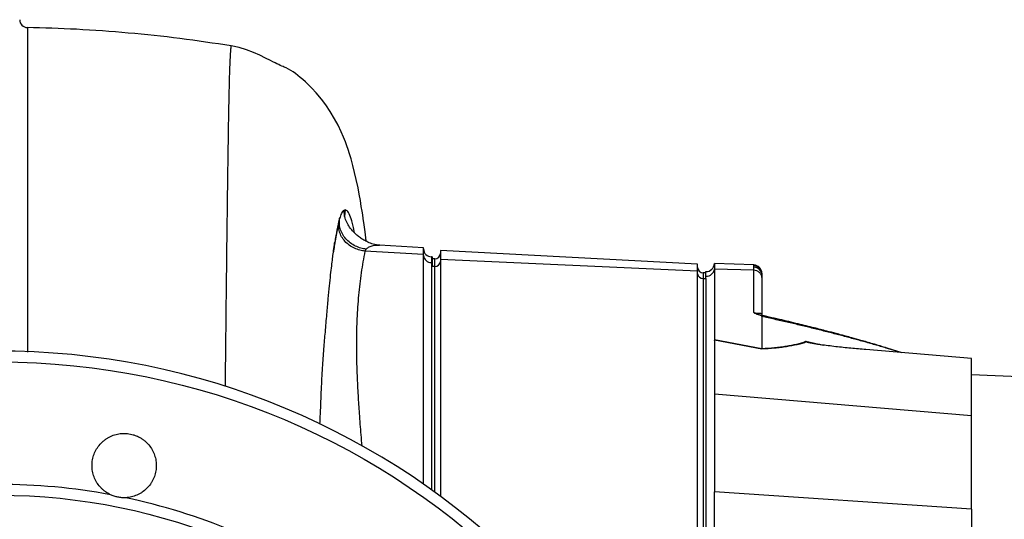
# Model space of a CAD drawing. Header units: millimetres. Extents: x 1108 to 5030, y 2116 to 3977.
# Tile 9 of 14: x 1707 to 2411, y 3617 to 3974. Entities that reach past the tile are written whole.
import ezdxf

# ---------------------------------------------------------------- set-up
doc = ezdxf.new("R2010")
doc.units = ezdxf.units.MM
doc.header["$LTSCALE"] = 2

msp = doc.modelspace()

# ---------------------------------------------------------------- linework, layer by layer
at = {"color": 8, "linetype": 'Continuous', "lineweight": 25}
for p, q in [((1939.39, 3833.4), (1938.61, 3837.84)), ((1939.05, 3833.48), (1939.51, 3838.19)), ((1939.51, 3838.19), (1939.07, 3833.47)), ((1931.03, 3806.8), (1935.1, 3829.42)), ((2001.36, 3800.66), (2001.36, 3638.1)), ((2003.76, 3797.76), (2003.76, 3803.12)), ((2003.76, 3636.38), (2003.76, 3797.76)), ((2231.97, 3798.19), (2231.97, 3798.85)), ((2195.76, 3793.12), (2195.76, 3789.1)), ((2269.28, 3744.24), (2281.51, 3741.54)), ((2327.46, 3739.36), (2327.68, 3739.12)), ((2337.09, 3736.18), (2327.68, 3739.12))]:
    msp.add_line(p, q, dxfattribs=at)
at = {"color": 7, "linetype": 'Continuous', "lineweight": 25}
for p, q in [((1939.27, 3833.43), (1938.89, 3833.5)), ((1995.76, 3811.04), (1964.16, 3812.95)), ((1995.76, 3806.22), (1995.76, 3811.04)), ((1995.76, 3806.22), (1953.77, 3808.76)), ((1995.76, 3642.05), (1995.76, 3806.22)), ((2001.76, 3804.67), (2001.36, 3804.67)), ((2191.76, 3799.43), (2007.76, 3809.07)), ((2007.76, 3809.07), (2007.76, 3802.92)), ((2001.36, 3800.66), (2001.76, 3800.66)), ((2003.76, 3803.12), (2001.76, 3803.12)), ((2001.76, 3800.66), (2001.76, 3797.76)), ((2003.76, 3797.76), (2001.76, 3797.76)), ((2007.76, 3802.92), (2191.76, 3794.57)), ((2007.76, 3802.92), (2007.76, 3633.47)), ((2191.76, 3794.57), (2191.76, 3799.43)), ((2231.97, 3798.85), (2203.75, 3799.84)), ((2203.75, 3799.84), (2203.75, 3795.84)), ((2231.97, 3797.16), (2231.97, 3798.19)), ((2231.97, 3794.99), (2231.97, 3797.16)), ((2191.76, 3515.13), (2191.76, 3794.57)), ((2197.76, 3793.12), (2195.76, 3793.12)), ((2197.76, 3790.83), (2197.76, 3794.05)), ((2197.76, 3789.1), (2197.76, 3790.83)), ((2203.75, 3795.84), (2203.75, 3745.53)), ((2231.97, 3794.99), (2203.75, 3795.84)), ((2231.97, 3764.93), (2231.97, 3794.99)), ((2237.76, 3792.85), (2237.76, 3792.33)), ((2237.76, 3792.33), (2237.76, 3791.52)), ((2237.76, 3791.52), (2237.76, 3789.8)), ((2195.76, 3789.1), (2195.76, 3509.66)), ((2195.76, 3789.1), (2197.76, 3789.1)), ((2197.76, 3789.1), (2197.76, 3509.66)), ((2237.76, 3789.8), (2237.76, 3762.86)), ((2237.76, 3761.96), (2237.76, 3739.17)), ((2203.75, 3745.53), (2237.76, 3739.16)), ((2237.8, 3738.67), (2203.76, 3745.05)), ((2203.76, 3744.83), (2203.76, 3706.48)), ((2387.76, 3731.9), (2312.17, 3738.29)), ((2338.03, 3736.1), (2327.47, 3739.39)), ((2387.76, 3690.93), (2387.76, 3731.9)), ((4094.51, 3648.4), (2387.76, 3720.26)), ((2387.76, 3690.93), (2203.76, 3706.48)), ((2203.76, 3706.48), (2203.76, 3636.59)), ((2387.76, 3624.25), (2387.76, 3690.93)), ((2203.76, 3564.32), (2203.76, 3636.59)), ((2387.76, 3624.25), (2203.76, 3636.59)), ((2387.76, 3624.25), (2387.76, 3547.05))]:
    msp.add_line(p, q, dxfattribs=at)
at = {"color": 7, "linetype": 'Continuous', "lineweight": 25, "flags": 128}
msp.add_lwpolyline([(1954.79, 3815.68), (1954.74, 3816.06), (1953.89, 3822.49), (1953.17, 3827.61), (1952.51, 3832.15), (1952.14, 3834.62), (1951.71, 3837.35), (1951.17, 3840.74), (1950.48, 3844.83), (1949.65, 3849.51), (1948.8, 3853.99), (1947.56, 3859.96), (1946.41, 3865.02), (1945.21, 3869.83), (1943.84, 3874.79), (1942.75, 3878.38), (1941.75, 3881.43), (1940.85, 3884.02), (1939.81, 3886.83), (1938.52, 3890.08), (1936.8, 3894.04), (1934.49, 3898.83), (1932.06, 3903.37), (1928.93, 3908.55), (1925.72, 3913.29), (1922.65, 3917.36), (1918.91, 3921.83), (1915.68, 3925.33), (1913.01, 3927.98), (1911.15, 3929.73), (1909.31, 3931.37), (1907.5, 3932.89), (1905.74, 3934.31), (1904, 3935.62), (1902.31, 3936.82), (1900.66, 3937.9), (1899.04, 3938.85), (1897.47, 3939.67), (1895.94, 3940.35), (1895.16, 3940.66), (1894.26, 3941.04), (1893.23, 3941.51), (1892.09, 3942.05), (1890.82, 3942.67), (1889.43, 3943.36), (1887.91, 3944.13), (1886.28, 3944.96), (1882.65, 3946.77), (1878.55, 3948.72), (1874.02, 3950.69), (1869.08, 3952.57), (1863.76, 3954.21), (1858.11, 3955.43), (1858.11, 3955.43)], dxfattribs=at)
at = {"color": 7, "linetype": 'Continuous', "lineweight": 25}
for radius in [525.28, 430]:
    msp.add_circle((1691.76, 3204.24), radius, dxfattribs=at)
for centre, radius, start, end in [((1712.36, 3974.18), 5.6, 180.12741, 269.2132), ((2001.36, 3810.27), 5.6, 180.03966, 270.02912), ((2001.01, 3805.91), 5.27, 184.40195, 273.81126), ((2003.76, 3807.12), 4, 270, 0), ((2004.01, 3801.51), 3.76, 266.18874, 355.59805), ((2195.76, 3797.12), 4, 180, 270), ((2197.76, 3800.05), 6, 270, 358), ((2231.76, 3792.85), 6, 0, 88), ((2231.83, 3792.26), 5.93, 0.64437, 88.69044), ((2231.94, 3791.35), 5.82, 1.70062, 89.75597), ((2195.51, 3792.85), 3.76, 184.40195, 273.81126), ((2198.12, 3796.49), 5.68, 266.3893, 353.42293), ((1691.76, 3204.24), 533, 0.43017, 359.56983), ((1691.76, 3204.24), 437.72, 79.47947, 100.52053), ((1691.76, 3204.24), 437.72, 56.97947, 78.02053)]:
    msp.add_arc(centre, radius, start, end, dxfattribs=at)
msp.add_ellipse((2197.76, 3746.37), major_axis=(-1.04, 11.84), ratio=0.499165, start_param=4.538839, end_param=4.557045, dxfattribs=at)
for points, knots in [([(1858.11, 3955.44), (1845.88, 3957.28), (1821.41, 3960.98), (1784.47, 3964.84), (1748.07, 3967.53), (1723.98, 3968.22), (1712.25, 3968.55)], [0, 0, 0, 0, 0.2531689, 0.5065444, 0.7599666, 1, 1, 1, 1]), ([(1935.1, 3829.42), (1935.13, 3829.56), (1935.19, 3829.83), (1935.27, 3830.26), (1935.36, 3830.72), (1935.46, 3831.2), (1935.56, 3831.71), (1935.63, 3832.06), (1935.67, 3832.24)], [0, 0, 0, 0, 0.1533564, 0.3119565, 0.4758633, 0.6451362, 0.8198308, 1, 1, 1, 1]), ([(1954.7, 3810.23), (1953.45, 3810.33), (1952.15, 3810.55), (1949.53, 3811.25), (1948.21, 3811.73), (1945.64, 3812.97), (1944.39, 3813.72), (1942.06, 3815.48), (1940.98, 3816.48), (1939.09, 3818.68), (1938.27, 3819.86), (1936.94, 3822.33), (1936.43, 3823.61), (1935.73, 3826.17), (1935.53, 3827.44), (1935.41, 3829.92), (1935.48, 3831.11), (1935.67, 3832.24)], [0, 0, 0, 0, 0.125, 0.125, 0.25, 0.25, 0.375, 0.375, 0.5, 0.5, 0.625, 0.625, 0.75, 0.75, 0.875, 0.875, 1, 1, 1, 1]), ([(1938.61, 3837.84), (1938.36, 3837.66), (1938.07, 3837.38), (1937.49, 3836.62), (1937.2, 3836.13), (1936.68, 3835.08), (1936.44, 3834.52), (1936.02, 3833.38), (1935.84, 3832.82), (1935.67, 3832.24)], [0, 0, 0, 0, 0.25, 0.25, 0.5, 0.5, 0.75, 0.75, 1, 1, 1, 1]), ([(1964.32, 3812.94), (1962.78, 3813.13), (1959.88, 3813.5), (1956.08, 3814.95), (1952.99, 3816.54), (1950.28, 3818.3), (1947.59, 3820.44), (1944.95, 3823.03), (1942.56, 3826.08), (1940.51, 3829.49), (1939.7, 3832.05), (1939.27, 3833.43)], [0, 0, 0, 0, 0.121834, 0.230924, 0.310536, 0.380171, 0.476841, 0.607931, 0.718319, 0.849038, 1, 1, 1, 1]), ([(1953.77, 3808.76), (1952.55, 3808.88), (1951.28, 3809.09), (1948.73, 3809.77), (1947.45, 3810.24), (1944.94, 3811.41), (1943.72, 3812.13), (1941.45, 3813.78), (1940.39, 3814.73), (1938.54, 3816.78), (1937.74, 3817.89), (1936.43, 3820.2), (1935.92, 3821.39), (1935.22, 3823.78), (1935.01, 3824.96), (1934.87, 3827.26), (1934.94, 3828.37), (1935.1, 3829.42)], [0, 0, 0, 0, 0.125, 0.125, 0.25, 0.25, 0.375, 0.375, 0.5, 0.5, 0.625, 0.625, 0.75, 0.75, 0.875, 0.875, 1, 1, 1, 1]), ([(1921.61, 3685.04), (1921.71, 3687.52), (1922.07, 3696.08), (1922.62, 3709.7), (1923.4, 3725.32), (1924.39, 3738.79), (1925.48, 3751.42), (1926.5, 3763.42), (1927.48, 3774.46), (1928.39, 3783.76), (1929.21, 3791.55), (1929.94, 3798.03), (1930.58, 3803.33), (1931.13, 3807.57), (1931.58, 3810.88), (1931.95, 3813.4), (1932.14, 3814.7), (1932.23, 3815.27)], [0, 0, 0, 0, 0.039218, 0.135932, 0.227685, 0.314384, 0.396261, 0.488222, 0.573214, 0.651205, 0.722193, 0.786158, 0.843069, 0.892909, 0.935674, 0.971369, 1, 1, 1, 1]), ([(1954.7, 3810.22), (1954.63, 3810.16), (1954.5, 3810.03), (1954.33, 3809.83), (1954.18, 3809.63), (1954.05, 3809.42), (1953.93, 3809.2), (1953.84, 3808.99), (1953.79, 3808.83), (1953.77, 3808.76)], [0, 0, 0, 0, 0.150696, 0.298452, 0.443455, 0.585899, 0.725991, 0.863949, 1, 1, 1, 1]), ([(2001.76, 3804.46), (2001.76, 3804.52), (2001.76, 3804.84), (2001.76, 3803.62), (2001.76, 3801.65), (2001.76, 3800.66)], [0, 0, 0, 0, 0.119439, 0.559718, 1, 1, 1, 1]), ([(2237.76, 3789.8), (2237.76, 3790.4), (2237.63, 3791.05), (2237.07, 3792.3), (2236.64, 3792.9), (2235.51, 3793.91), (2234.83, 3794.31), (2233.4, 3794.84), (2232.66, 3794.97), (2231.97, 3794.99)], [0, 0, 0, 0, 0.25, 0.25, 0.5, 0.5, 0.75, 0.75, 1, 1, 1, 1]), ([(2234.94, 3763.36), (2234.61, 3763.44), (2234.3, 3763.54), (2233.71, 3763.75), (2233.43, 3763.88), (2232.93, 3764.15), (2232.71, 3764.29), (2232.31, 3764.6), (2232.13, 3764.76), (2231.97, 3764.93)], [0, 0, 0, 0, 0.25, 0.25, 0.5, 0.5, 0.75, 0.75, 1, 1, 1, 1]), ([(2231.97, 3764.93), (2232.16, 3764.84), (2232.38, 3764.75), (2232.83, 3764.59), (2233.08, 3764.52), (2233.57, 3764.42), (2233.8, 3764.4), (2234.21, 3764.37), (2234.4, 3764.38), (2234.9, 3764.39), (2235.18, 3764.42), (2235.7, 3764.45), (2235.93, 3764.46), (2236.58, 3764.43), (2236.96, 3764.35), (2237.39, 3764.03), (2237.52, 3763.88), (2237.65, 3763.57), (2237.69, 3763.46), (2237.74, 3763.19), (2237.76, 3763.04), (2237.76, 3762.86)], [0, 0, 0, 0, 0.0625, 0.0625, 0.125, 0.125, 0.1875, 0.1875, 0.25, 0.25, 0.375, 0.375, 0.5, 0.5, 0.75, 0.75, 0.875, 0.875, 0.9375, 0.9375, 1, 1, 1, 1]), ([(2237.76, 3761.96), (2237.76, 3762.13), (2237.62, 3762.3), (2237.21, 3762.58), (2236.96, 3762.7), (2236.42, 3762.93), (2236.13, 3763.02), (2235.55, 3763.2), (2235.25, 3763.28), (2234.94, 3763.36)], [0, 0, 0, 0, 0.25, 0.25, 0.5, 0.5, 0.75, 0.75, 1, 1, 1, 1]), ([(2236.37, 3763.04), (2236.06, 3763.11), (2235.6, 3763.22), (2235.1, 3763.33), (2234.94, 3763.36)], [0, 0, 0, 0, 0.6691782, 1, 1, 1, 1]), ([(2327.47, 3739.39), (2324.01, 3740.43), (2317.74, 3742.3), (2309.29, 3744.72), (2302.81, 3746.54), (2298.2, 3747.8), (2294.44, 3748.82), (2289.93, 3750.03), (2283.38, 3751.75), (2274.37, 3754.06), (2263.08, 3756.86), (2249.99, 3759.98), (2240.64, 3762.08), (2235.84, 3763.16)], [0, 0, 0, 0, 0.114972, 0.208015, 0.279155, 0.328402, 0.359854, 0.402611, 0.476353, 0.574573, 0.69727, 0.844439, 1, 1, 1, 1]), ([(2327.68, 3739.12), (2326.34, 3739.52), (2323.65, 3740.32), (2319.61, 3741.49), (2315.53, 3742.66), (2311.44, 3743.81), (2307.31, 3744.96), (2303.16, 3746.09), (2298.98, 3747.22), (2294.78, 3748.33), (2290.55, 3749.44), (2286.29, 3750.53), (2282.01, 3751.62), (2277.7, 3752.7), (2273.37, 3753.76), (2269.01, 3754.82), (2264.62, 3755.87), (2260.21, 3756.91), (2255.77, 3757.94), (2251.3, 3758.96), (2246.81, 3759.97), (2242.29, 3760.97), (2239.27, 3761.63), (2237.76, 3761.96)], [0, 0, 0, 0, 0.045336, 0.090894, 0.136674, 0.182678, 0.228907, 0.275362, 0.322044, 0.368954, 0.416093, 0.463462, 0.511063, 0.558896, 0.606962, 0.655262, 0.703798, 0.752569, 0.801578, 0.850824, 0.900309, 0.950034, 1, 1, 1, 1]), ([(2237.76, 3739.17), (2240.81, 3739.33), (2243.81, 3739.54), (2248.18, 3739.95), (2249.61, 3740.11), (2252.44, 3740.45), (2253.82, 3740.64), (2257.84, 3741.25), (2260.37, 3741.74), (2265.08, 3742.87), (2267.27, 3743.51), (2269.28, 3744.24)], [0, 0, 0, 0, 0.25, 0.25, 0.375, 0.375, 0.5, 0.5, 0.75, 0.75, 1, 1, 1, 1]), ([(2269.75, 3743.79), (2268.73, 3743.43), (2267.66, 3743.08), (2265.42, 3742.43), (2264.24, 3742.13), (2260.61, 3741.28), (2258.04, 3740.79), (2253.96, 3740.17), (2252.57, 3739.98), (2249.73, 3739.63), (2248.28, 3739.48), (2243.89, 3739.06), (2240.87, 3738.84), (2237.8, 3738.67)], [0, 0, 0, 0, 0.125, 0.125, 0.25, 0.25, 0.5, 0.5, 0.625, 0.625, 0.75, 0.75, 1, 1, 1, 1]), ([(2312.17, 3738.29), (2308.56, 3738.59), (2304.96, 3738.92), (2297.75, 3739.63), (2294.15, 3740.01), (2288.76, 3740.62), (2286.97, 3740.84), (2283.39, 3741.28), (2281.6, 3741.52), (2278.93, 3741.89), (2278.04, 3742.02), (2276.28, 3742.3), (2275.4, 3742.44), (2273.65, 3742.74), (2272.79, 3742.9), (2271.53, 3743.18), (2271.12, 3743.28), (2270.54, 3743.45), (2270.36, 3743.51), (2270.01, 3743.64), (2269.85, 3743.71), (2269.75, 3743.79)], [0, 0, 0, 0, 0.25, 0.25, 0.5, 0.5, 0.625, 0.625, 0.75, 0.75, 0.8125, 0.8125, 0.875, 0.875, 0.9375, 0.9375, 0.96875, 0.96875, 0.984375, 0.984375, 1, 1, 1, 1]), ([(1771.68, 3634.6), (1770.41, 3635.2), (1769.22, 3635.91), (1767.54, 3637.11), (1766.99, 3637.54), (1765.94, 3638.45), (1765.43, 3638.93), (1763.98, 3640.44), (1763.11, 3641.52), (1761.96, 3643.25), (1761.61, 3643.84), (1760.94, 3645.06), (1760.64, 3645.7), (1759.81, 3647.61), (1759.39, 3648.93), (1758.92, 3650.95), (1758.8, 3651.64), (1758.61, 3653.02), (1758.55, 3653.72), (1758.46, 3655.8), (1758.53, 3657.18), (1758.91, 3659.92), (1759.22, 3661.3), (1760.09, 3663.93), (1760.64, 3665.19), (1761.64, 3667.02), (1762, 3667.62), (1762.78, 3668.78), (1763.19, 3669.34), (1764.49, 3670.95), (1765.46, 3671.94), (1767.04, 3673.31), (1767.6, 3673.74), (1768.73, 3674.55), (1769.31, 3674.92), (1771.1, 3675.97), (1772.36, 3676.55), (1774.99, 3677.51), (1776.33, 3677.86), (1778.38, 3678.2), (1779.06, 3678.28), (1780.45, 3678.39), (1781.15, 3678.41), (1783.24, 3678.38), (1784.62, 3678.23), (1786.65, 3677.83), (1787.33, 3677.66), (1788.66, 3677.27), (1789.33, 3677.04), (1791.27, 3676.27), (1792.5, 3675.65), (1794.27, 3674.55), (1794.84, 3674.15), (1795.95, 3673.31), (1796.49, 3672.86), (1798.03, 3671.46), (1798.96, 3670.44), (1800.64, 3668.23), (1801.39, 3667.04), (1802.64, 3664.56), (1803.15, 3663.28), (1803.75, 3661.28), (1803.91, 3660.6), (1804.19, 3659.23), (1804.29, 3658.55), (1804.52, 3656.49), (1804.54, 3655.1), (1804.39, 3653.02), (1804.3, 3652.32), (1804.08, 3650.95), (1803.93, 3650.27), (1803.41, 3648.27), (1802.94, 3646.97), (1802.06, 3645.07), (1801.73, 3644.45), (1801.04, 3643.25), (1800.66, 3642.67), (1799.46, 3640.98), (1798.56, 3639.92), (1796.56, 3637.96), (1795.48, 3637.09), (1793.77, 3635.93), (1793.17, 3635.57), (1791.96, 3634.91), (1791.32, 3634.6), (1789.41, 3633.76), (1788.09, 3633.33), (1786.07, 3632.85), (1785.39, 3632.72), (1784.01, 3632.53), (1783.31, 3632.46), (1782.61, 3632.43)], [0, 0, 0, 0, 0.03125, 0.03125, 0.046875, 0.046875, 0.0625, 0.0625, 0.09375, 0.09375, 0.109375, 0.109375, 0.125, 0.125, 0.15625, 0.15625, 0.171875, 0.171875, 0.1875, 0.1875, 0.21875, 0.21875, 0.25, 0.25, 0.28125, 0.28125, 0.296875, 0.296875, 0.3125, 0.3125, 0.34375, 0.34375, 0.359375, 0.359375, 0.375, 0.375, 0.40625, 0.40625, 0.4375, 0.4375, 0.453125, 0.453125, 0.46875, 0.46875, 0.5, 0.5, 0.515625, 0.515625, 0.53125, 0.53125, 0.5625, 0.5625, 0.578125, 0.578125, 0.59375, 0.59375, 0.625, 0.625, 0.65625, 0.65625, 0.6875, 0.6875, 0.703125, 0.703125, 0.71875, 0.71875, 0.75, 0.75, 0.765625, 0.765625, 0.78125, 0.78125, 0.8125, 0.8125, 0.828125, 0.828125, 0.84375, 0.84375, 0.875, 0.875, 0.90625, 0.90625, 0.921875, 0.921875, 0.9375, 0.9375, 0.96875, 0.96875, 0.984375, 0.984375, 1, 1, 1, 1]), ([(1782.61, 3632.43), (1781.67, 3632.38), (1780.73, 3632.4), (1778.87, 3632.53), (1777.95, 3632.66), (1776.12, 3633.02), (1775.2, 3633.26), (1773.41, 3633.85), (1772.53, 3634.2), (1771.68, 3634.6)], [0, 0, 0, 0, 0.25, 0.25, 0.5, 0.5, 0.75, 0.75, 1, 1, 1, 1])]:
    msp.add_open_spline(points, degree=3, knots=knots, dxfattribs=at)
at = {"color": 8, "linetype": 'Continuous', "lineweight": 25}
for points, knots in [([(1712.25, 3968.4), (1712.25, 3968.44), (1712.25, 3968.61), (1712.25, 3967.27), (1712.25, 3964.41), (1712.25, 3960.09), (1712.25, 3954.64), (1712.25, 3947.87), (1712.25, 3939.64), (1712.25, 3929.89), (1712.25, 3918.62), (1712.25, 3905.93), (1712.25, 3892.24), (1712.25, 3877.73), (1712.25, 3862.56), (1712.25, 3846.23), (1712.25, 3828.62), (1712.25, 3809.95), (1712.25, 3790.28), (1712.25, 3769.58), (1712.25, 3751.58), (1712.25, 3740.24), (1712.25, 3736.5)], [0, 0, 0, 0, 0.022903, 0.080228, 0.13768, 0.190347, 0.243015, 0.296065, 0.349112, 0.403453, 0.457795, 0.512599, 0.567403, 0.617416, 0.66743, 0.717811, 0.768193, 0.819615, 0.871036, 0.92279, 0.974542, 1, 1, 1, 1]), ([(1858.11, 3955.18), (1858.04, 3955.2), (1857.85, 3955.25), (1857.55, 3952.56), (1857.22, 3947.53), (1856.94, 3940.41), (1856.68, 3931.17), (1856.4, 3919.67), (1856.13, 3906.1), (1855.86, 3890.56), (1855.59, 3873.07), (1855.32, 3853.48), (1855.04, 3831.72), (1854.77, 3807.71), (1854.47, 3782.61), (1854.17, 3756.09), (1853.92, 3732.5), (1853.77, 3717.15), (1853.72, 3711.83)], [0, 0, 0, 0, 0.04804, 0.117339, 0.183443, 0.249557, 0.315432, 0.380819, 0.445783, 0.510382, 0.574615, 0.638467, 0.70503, 0.771295, 0.836493, 0.900989, 0.965676, 1, 1, 1, 1]), ([(1935.67, 3832.24), (1935.15, 3830.25), (1934.11, 3826.27), (1932.6, 3817.96), (1931.6, 3810.89), (1931.13, 3807.53)], [0, 0, 0, 0, 0.34521, 0.689599, 1, 1, 1, 1]), ([(1946.28, 3821.85), (1945.94, 3823.52), (1944.96, 3828.31), (1943.34, 3833.42), (1941.42, 3837.55), (1940.15, 3837.97), (1939.51, 3838.19)], [0, 0, 0, 0, 0.150571, 0.433853, 0.716966, 1, 1, 1, 1]), ([(1964.21, 3812.81), (1962.55, 3812.84), (1959.87, 3812.9), (1956.68, 3811.72), (1955.3, 3810.68), (1954.7, 3810.22)], [0, 0, 0, 0, 0.475962, 0.769027, 1, 1, 1, 1]), ([(1953.77, 3808.76), (1952.82, 3803.61), (1950.9, 3793.11), (1949.06, 3776.97), (1947.95, 3760.98), (1947.59, 3746.25), (1947.68, 3732.69), (1948.08, 3719.4), (1948.76, 3705.93), (1949.68, 3691.79), (1950.56, 3679.83), (1951.24, 3672.15), (1951.47, 3669.59)], [0, 0, 0, 0, 0.112232, 0.22875, 0.34963, 0.457521, 0.546126, 0.641327, 0.743134, 0.835411, 0.9449, 1, 1, 1, 1]), ([(2001.36, 3804.67), (2001.36, 3804.67), (2001.36, 3804.81), (2001.36, 3804.29), (2001.36, 3803.08), (2001.36, 3801.47), (2001.36, 3800.66)], [0, 0, 0, 0, 0.004462, 0.331277, 0.660495, 1, 1, 1, 1])]:
    msp.add_open_spline(points, degree=3, knots=knots, dxfattribs=at)
at = {"color": 7, "linetype": 'Continuous', "lineweight": 25}
for points in [[(1939.51, 3838.19), (1939.21, 3838.17), (1938.91, 3838.05), (1938.61, 3837.84)], [(2203.75, 3745.53), (2203.75, 3745.34), (2203.76, 3745.18), (2203.76, 3745.05)], [(2269.75, 3743.79), (2269.59, 3743.91), (2269.43, 3744.07), (2269.28, 3744.24)], [(2237.76, 3739.16), (2237.76, 3739.16), (2237.76, 3739.17), (2237.76, 3739.17)], [(2237.76, 3739.16), (2237.77, 3738.97), (2237.79, 3738.8), (2237.8, 3738.67)]]:
    msp.add_open_spline(points, degree=3, dxfattribs=at)

doc.saveas('drawing.dxf')
